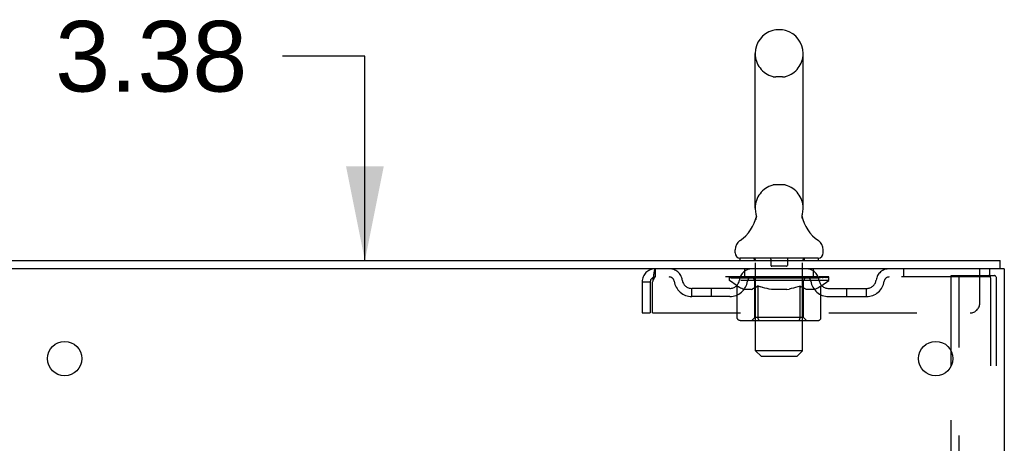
# Model space of a CAD drawing. Header units: inches. Extents: x 0 to 204, y 0 to 132.
# Tile 111 of 113: x 122.85 to 135.43, y 86.96 to 92.37. Entities that reach past the tile are written whole.
import ezdxf

# ---------------------------------------------------------------- set-up
doc = ezdxf.new("R2010")
doc.units = ezdxf.units.IN
doc.header["$LTSCALE"] = 11.243375
doc.header["$MEASUREMENT"] = 0
doc.linetypes.add('HIDDEN', pattern=[0.2, 0.1, -0.1])
doc.layers.get('0').update_dxf_attribs({"linetype": 'CONTINUOUS'})
doc.layers.add('DEFAULT_2', color=8, linetype='HIDDEN')
doc.layers.add('DIMENSIONS', color=7, linetype='CONTINUOUS')
doc.styles.get("Standard").update_dxf_attribs({"font": 'arial.ttf'})
doc.dimstyles.new('DIMSTYLE_1', dxfattribs={"dimtxt": 0.901875, "dimasz": 1.2025, "dimexe": 0.09, "dimexo": 0.07, "dimgap": 0.0375, "dimtad": 0, "dimtih": 1, "dimtoh": 1, "dimzin": 4, "dimdsep": 46, "dimtxsty": 'Standard', "dimblk": '_FILLED', "dimblk1": '_FILLED', "dimblk2": '_FILLED', "dimcen": 0.09, "dimadec": 3, "dimazin": 1, "dimtfac": 1, "dimtdec": 3, "dimtofl": 0, "dimtmove": 0, "dimatfit": 3, "dimldrblk": '_FILLED', "dimfxl": 0, "dimtolj": 1, "dimtzin": 4, "dimarcsym": 0})

# ---------------------------------------------------------------- blocks, each defined once
blk = doc.blocks.new('_FILLED')
at = {"color": 0, "linetype": 'ByBlock'}
blk.add_solid([(0, 0), (-1, 0.2), (-1, -0.2)], dxfattribs=at)
blk = doc.blocks.new('*D17')
at = {"layer": 'DIMENSIONS', "color": 2, "linetype": 'Continuous'}
for p, q in [((127.262, 91.9), (126.209, 91.9)), ((127.262, 89.29), (127.262, 91.9)), ((127.262, 85.915), (127.262, 83.51))]:
    blk.add_line(p, q, dxfattribs=at)
at = {"layer": 'DIMENSIONS', "color": 2, "linetype": 'Continuous', "xscale": 1.2025, "yscale": 1.2025, "zscale": 1.2025}
for p, rotation in [((127.262, 89.29), 270), ((127.262, 85.915), 90)]:
    blk.add_blockref('_FILLED', p, dxfattribs=dict(at, rotation=rotation))
at = {"layer": 'DIMENSIONS', "color": 2, "linetype": 'Continuous', "insert": (125.759, 92.351), "char_height": 0.9019, "width": 2.45082, "attachment_point": 3, "line_spacing_factor": 0.9}
blk.add_mtext('3.38', dxfattribs=at)

msp = doc.modelspace()

# ---------------------------------------------------------------- linework, layer by layer
at = {"color": 7, "linetype": 'Continuous'}
for p, q in [((132.596, 92.235), (132.509, 92.235)), ((132.246, 89.96), (132.246, 91.935)), ((132.858, 89.96), (132.858, 91.935)), ((132.253, 89.817), (132.251, 89.812)), ((132.847, 89.871), (132.848, 89.876)), ((132.847, 89.866), (132.847, 89.871)), ((132.847, 89.861), (132.847, 89.866)), ((132.847, 89.856), (132.847, 89.861)), ((132.847, 89.851), (132.847, 89.856)), ((132.847, 89.846), (132.847, 89.851)), ((132.848, 89.841), (132.847, 89.846)), ((132.848, 89.876), (132.849, 89.881)), ((132.848, 89.836), (132.848, 89.841)), ((132.849, 89.831), (132.848, 89.836)), ((132.849, 89.886), (132.85, 89.89)), ((132.85, 89.827), (132.849, 89.831)), ((132.851, 89.823), (132.85, 89.827)), ((131.99, 89.389), (131.99, 89.428)), ((133.115, 89.389), (133.115, 89.428)), ((132.052, 89.32), (132.052, 89.29)), ((133.052, 89.32), (132.052, 89.32)), ((133.052, 89.32), (133.052, 89.29)), ((135.375, 89.186), (135.375, 89.29)), ((135.371, 89.186), (135.337, 89.186))]:
    msp.add_line(p, q, dxfattribs=at)
at = {"color": 3, "linetype": 'Continuous'}
for p, q in [((111.674, 89.29), (135.375, 89.29)), ((135.337, 89.186), (111.674, 89.186)), ((135.427, 89.186), (135.371, 89.186)), ((135.427, 89.186), (135.427, 9.394)), ((134.748, 87.942), (134.748, 88.137))]:
    msp.add_line(p, q, dxfattribs=at)
at = {"color": 7, "linetype": 'Continuous'}
for points in [[(132.255, 89.89), (132.256, 89.886), (132.256, 89.881), (132.257, 89.876), (132.258, 89.871), (132.258, 89.866), (132.258, 89.861), (132.258, 89.856), (132.258, 89.851), (132.258, 89.846), (132.257, 89.841), (132.257, 89.836), (132.256, 89.832), (132.255, 89.827), (132.254, 89.822), (132.253, 89.817)], [(132.849, 89.881), (132.849, 89.886), (132.85, 89.89)]]:
    msp.add_lwpolyline(points, dxfattribs=at)
at = {"color": 3, "linetype": 'Continuous'}
for centre in [(123.427, 88.04), (134.552, 88.04)]:
    msp.add_circle(centre, 0.219, dxfattribs=at)
at = {"color": 7, "linetype": 'Continuous'}
for centre, radius, start, end in [((132.552, 91.935), 0.306, 105.6303, 180), ((132.509, 92.091), 0.144, 90, 105.6303), ((132.596, 92.091), 0.144, 74.3697, 90), ((132.552, 91.935), 0.306, 0, 74.3697), ((132.552, 89.96), 0.306, 180, 193.2053), ((132.552, 89.96), 0.306, 346.7947, 360), ((131.755, 89.976), 0.523, 304.6624, 347.2389), ((133.35, 89.976), 0.523, 192.7611, 235.3376), ((132.134, 89.428), 0.144, 124.6624, 180), ((132.971, 89.428), 0.144, 360, 55.3376), ((132.059, 89.389), 0.069, 180, 265), ((133.046, 89.389), 0.069, 275, 360)]:
    msp.add_arc(centre, radius, start, end, dxfattribs=at)
at = {"layer": 'DEFAULT_2', "color": 8, "linetype": 'HIDDEN'}
for p, q in [((132.596, 91.635), (132.509, 91.635)), ((132.596, 90.26), (132.509, 90.26)), ((132.232, 89.32), (132.232, 89.29)), ((132.252, 88.139), (132.252, 89.29)), ((132.447, 89.31), (132.447, 89.23)), ((132.657, 89.31), (132.657, 89.23)), ((132.852, 88.139), (132.852, 89.29)), ((132.872, 89.32), (132.872, 89.29)), ((130.969, 89.186), (130.969, 89.082)), ((132.115, 89.082), (132.115, 89.186)), ((132.647, 89.22), (132.457, 89.22)), ((132.99, 89.082), (132.99, 89.186)), ((134.14, 89.186), (134.14, 89.082)), ((135.115, 88.748), (135.115, 89.186)), ((135.24, 89.186), (135.24, 89.082)), ((135.24, 89.082), (130.969, 89.082)), ((131.919, 89.035), (131.919, 89.075)), ((131.919, 89.075), (132.226, 89.075)), ((133.186, 89.035), (131.919, 89.035)), ((132.016, 88.967), (131.919, 89.035)), ((131.92, 89.075), (131.92, 89.079)), ((132.041, 89.078), (131.92, 89.079)), ((131.929, 89.075), (131.929, 89.082)), ((131.938, 89.072), (131.938, 89.075)), ((131.938, 89.072), (133.167, 89.072)), ((131.946, 89.072), (131.946, 89.075)), ((131.947, 89.072), (131.947, 89.075)), ((131.957, 89.075), (131.957, 89.082)), ((131.974, 89.072), (131.974, 89.075)), ((131.976, 89.072), (131.976, 89.075)), ((132.004, 89.075), (132.004, 89.082)), ((132.019, 89.072), (132.019, 89.075)), ((132.021, 89.072), (132.021, 89.075)), ((132.041, 89.075), (132.041, 89.078)), ((132.067, 89.075), (132.067, 89.082)), ((132.069, 89.072), (132.069, 89.075)), ((132.069, 89.072), (132.069, 89.075)), ((132.072, 89.072), (132.072, 89.075)), ((132.08, 89.072), (132.08, 89.075)), ((132.08, 89.072), (132.08, 89.075)), ((132.083, 89.072), (132.083, 89.075)), ((132.086, 89.072), (132.086, 89.076)), ((132.091, 89.072), (132.091, 89.075)), ((132.105, 89.072), (132.105, 89.075)), ((132.123, 89.072), (132.123, 89.075)), ((132.124, 89.072), (132.124, 89.077)), ((132.144, 89.072), (132.144, 89.075)), ((132.144, 89.072), (132.144, 89.075)), ((132.145, 89.075), (132.145, 89.082)), ((132.155, 89.072), (132.155, 89.075)), ((132.159, 89.072), (132.159, 89.075)), ((132.169, 89.072), (132.169, 89.075)), ((132.18, 89.072), (132.18, 89.079)), ((132.195, 89.072), (132.195, 89.075)), ((132.198, 89.072), (132.198, 89.075)), ((132.226, 89.072), (132.226, 89.075)), ((132.293, 89.075), (132.231, 89.075)), ((132.236, 89.075), (132.236, 89.082)), ((132.24, 88.563), (132.24, 89.032)), ((132.243, 89.072), (132.243, 89.075)), ((132.247, 89.072), (132.247, 89.075)), ((132.253, 89.072), (132.253, 89.08)), ((132.257, 89.072), (132.257, 89.075)), ((132.268, 89.072), (132.268, 89.075)), ((132.293, 89.072), (132.293, 89.075)), ((132.367, 89.075), (132.308, 89.075)), ((132.329, 89.072), (132.329, 89.075)), ((132.336, 89.075), (132.336, 89.082)), ((132.34, 89.072), (132.34, 89.075)), ((132.342, 89.072), (132.342, 89.081)), ((132.345, 89.072), (132.345, 89.075)), ((132.352, 89.072), (132.352, 89.075)), ((132.367, 89.072), (132.367, 89.075)), ((132.448, 89.075), (132.393, 89.075)), ((132.407, 89.072), (132.407, 89.075)), ((132.438, 89.075), (132.552, 89.082)), ((132.443, 89.075), (132.443, 89.082)), ((132.443, 89.081), (132.443, 89.082)), ((132.443, 89.075), (132.443, 89.081)), ((132.443, 89.072), (132.443, 89.075)), ((132.447, 89.072), (132.447, 89.075)), ((132.448, 89.072), (132.448, 89.075)), ((132.448, 89.072), (132.448, 89.075)), ((132.532, 89.075), (132.483, 89.075)), ((132.489, 89.072), (132.489, 89.075)), ((132.532, 89.072), (132.532, 89.075)), ((132.55, 89.075), (132.55, 89.075)), ((132.55, 89.072), (132.55, 89.075)), ((132.55, 89.072), (132.55, 89.075)), ((132.552, 89.075), (132.552, 89.082)), ((132.552, 89.082), (132.667, 89.075)), ((132.555, 89.072), (132.555, 89.075)), ((132.555, 89.072), (132.555, 89.075)), ((132.555, 89.075), (132.555, 89.075)), ((132.573, 89.072), (132.573, 89.075)), ((132.573, 89.075), (132.622, 89.075)), ((132.616, 89.072), (132.616, 89.075)), ((132.657, 89.072), (132.657, 89.075)), ((132.657, 89.072), (132.657, 89.075)), ((132.657, 89.075), (132.712, 89.075)), ((132.658, 89.072), (132.658, 89.075)), ((132.662, 89.075), (132.662, 89.082)), ((132.662, 89.081), (132.662, 89.082)), ((132.662, 89.075), (132.662, 89.081)), ((132.662, 89.072), (132.662, 89.075)), ((132.698, 89.072), (132.698, 89.075)), ((132.738, 89.072), (132.738, 89.075)), ((132.738, 89.075), (132.797, 89.075)), ((132.753, 89.072), (132.753, 89.075)), ((132.76, 89.072), (132.76, 89.075)), ((132.763, 89.072), (132.763, 89.081)), ((132.765, 89.072), (132.765, 89.075)), ((132.769, 89.075), (132.769, 89.082)), ((132.776, 89.072), (132.776, 89.075)), ((132.812, 89.072), (132.812, 89.075)), ((132.812, 89.075), (132.874, 89.075)), ((132.837, 89.072), (132.837, 89.075)), ((132.847, 89.072), (132.847, 89.075)), ((132.852, 89.072), (132.852, 89.08)), ((132.858, 89.072), (132.858, 89.075)), ((132.862, 89.072), (132.862, 89.075)), ((132.865, 88.563), (132.865, 89.032)), ((132.869, 89.075), (132.869, 89.082)), ((132.879, 89.072), (132.879, 89.075)), ((132.879, 89.075), (133.081, 89.075)), ((132.907, 89.072), (132.907, 89.075)), ((132.91, 89.072), (132.91, 89.075)), ((132.925, 89.072), (132.925, 89.079)), ((132.936, 89.072), (132.936, 89.075)), ((132.946, 89.072), (132.946, 89.075)), ((132.95, 89.072), (132.95, 89.075)), ((132.96, 89.075), (132.96, 89.082)), ((132.961, 89.072), (132.961, 89.075)), ((132.961, 89.072), (132.961, 89.075)), ((132.981, 89.072), (132.981, 89.077)), ((132.982, 89.072), (132.982, 89.075)), ((133, 89.072), (133, 89.075)), ((133.014, 89.072), (133.014, 89.075)), ((133.019, 89.072), (133.019, 89.076)), ((133.022, 89.072), (133.022, 89.075)), ((133.025, 89.072), (133.025, 89.075)), ((133.025, 89.072), (133.025, 89.075)), ((133.033, 89.072), (133.033, 89.075)), ((133.035, 89.072), (133.035, 89.075)), ((133.036, 89.072), (133.036, 89.075)), ((133.038, 89.075), (133.038, 89.082)), ((133.084, 89.072), (133.084, 89.075)), ((133.086, 89.072), (133.086, 89.075)), ((133.086, 88.965), (133.186, 89.035)), ((133.101, 89.075), (133.101, 89.082)), ((133.129, 89.072), (133.129, 89.075)), ((133.131, 89.072), (133.131, 89.075)), ((133.148, 89.075), (133.148, 89.082)), ((133.158, 89.072), (133.158, 89.075)), ((133.159, 89.072), (133.159, 89.075)), ((133.167, 89.072), (133.167, 89.075)), ((133.176, 89.075), (133.176, 89.082)), ((133.186, 89.035), (133.186, 89.082)), ((134.748, 88.137), (134.748, 89.102)), ((134.748, 89.102), (135.229, 89.102)), ((134.852, 9.477), (134.852, 89.102)), ((135.229, 89.102), (135.302, 89.102)), ((135.25, 89.072), (135.25, 9.507)), ((135.323, 89.072), (135.323, 9.507)), ((130.802, 89.019), (130.802, 88.623)), ((130.802, 89.019), (130.906, 89.019)), ((130.906, 89.019), (130.906, 88.623)), ((130.936, 88.623), (130.936, 89.019)), ((131.438, 88.831), (131.438, 88.935)), ((131.921, 88.935), (131.438, 88.935)), ((131.688, 88.831), (131.688, 88.935)), ((132.016, 88.56), (132.016, 88.967)), ((132.016, 88.967), (132.031, 88.957)), ((132.046, 88.948), (132.031, 88.957)), ((132.06, 88.94), (132.046, 88.948)), ((132.075, 88.933), (132.06, 88.94)), ((132.089, 88.928), (132.075, 88.934)), ((132.103, 88.923), (132.089, 88.928)), ((132.197, 88.923), (132.103, 88.923)), ((132.197, 88.923), (132.211, 88.928)), ((132.226, 88.933), (132.211, 88.928)), ((132.24, 88.94), (132.225, 88.933)), ((132.254, 88.948), (132.24, 88.94)), ((132.269, 88.957), (132.254, 88.948)), ((132.284, 88.967), (132.269, 88.957)), ((132.284, 88.56), (132.284, 88.967)), ((132.284, 88.967), (132.313, 88.957)), ((132.342, 88.948), (132.313, 88.957)), ((132.37, 88.94), (132.341, 88.948)), ((132.398, 88.934), (132.369, 88.94)), ((132.426, 88.928), (132.398, 88.934)), ((132.453, 88.923), (132.426, 88.928)), ((132.651, 88.923), (132.453, 88.923)), ((132.651, 88.923), (132.679, 88.928)), ((132.707, 88.933), (132.679, 88.928)), ((132.734, 88.94), (132.706, 88.933)), ((132.762, 88.948), (132.734, 88.94)), ((132.79, 88.956), (132.762, 88.948)), ((132.819, 88.966), (132.79, 88.956)), ((132.819, 88.56), (132.819, 88.966)), ((132.819, 88.966), (132.833, 88.956)), ((132.847, 88.948), (132.833, 88.956)), ((132.861, 88.94), (132.847, 88.948)), ((132.874, 88.934), (132.86, 88.94)), ((132.888, 88.928), (132.874, 88.934)), ((132.901, 88.923), (132.888, 88.928)), ((133.005, 88.923), (132.901, 88.923)), ((133.005, 88.923), (133.018, 88.928)), ((133.032, 88.934), (133.018, 88.928)), ((133.045, 88.94), (133.032, 88.933)), ((133.059, 88.948), (133.045, 88.94)), ((133.073, 88.956), (133.059, 88.947)), ((133.086, 88.965), (133.072, 88.956)), ((133.086, 88.56), (133.086, 88.965)), ((133.184, 88.935), (133.667, 88.935)), ((133.417, 88.831), (133.417, 88.935)), ((133.667, 88.831), (133.667, 88.935)), ((131.921, 88.831), (131.438, 88.831)), ((133.184, 88.831), (133.667, 88.831)), ((130.802, 88.623), (130.906, 88.623)), ((130.936, 88.623), (134.99, 88.623)), ((133.044, 88.523), (132.059, 88.523)), ((132.24, 88.563), (132.2, 88.523)), ((132.865, 88.563), (132.24, 88.563)), ((132.797, 88.523), (132.8, 88.524)), ((132.805, 88.526), (132.808, 88.528)), ((132.808, 88.528), (132.81, 88.53)), ((132.865, 88.563), (132.905, 88.523)), ((132.321, 88.07), (132.252, 88.139)), ((132.852, 88.139), (132.252, 88.139)), ((132.321, 88.07), (132.783, 88.07)), ((132.783, 88.07), (132.852, 88.139)), ((134.748, 72.637), (134.748, 87.942))]:
    msp.add_line(p, q, dxfattribs=at)
for points in [[(130.969, 89.186), (130.967, 89.185), (130.965, 89.181), (130.962, 89.176), (130.96, 89.169), (130.958, 89.16), (130.955, 89.149), (130.953, 89.137), (130.951, 89.123), (130.948, 89.107), (130.946, 89.091), (130.944, 89.074), (130.941, 89.056), (130.939, 89.037), (130.936, 89.019)], [(130.969, 89.082), (130.967, 89.081), (130.965, 89.08), (130.962, 89.078), (130.96, 89.075), (130.958, 89.072), (130.955, 89.068), (130.953, 89.063), (130.951, 89.058), (130.948, 89.052), (130.946, 89.046), (130.944, 89.039), (130.941, 89.033), (130.939, 89.026), (130.936, 89.019)], [(135.244, 89.093), (135.239, 89.098), (135.234, 89.101), (135.229, 89.102)], [(135.244, 89.093), (135.247, 89.087), (135.249, 89.08), (135.25, 89.072)], [(135.317, 89.093), (135.313, 89.098), (135.308, 89.101), (135.302, 89.102)], [(135.317, 89.093), (135.321, 89.087), (135.323, 89.08), (135.323, 89.072)], [(132.059, 88.523), (132.054, 88.524), (132.049, 88.524), (132.044, 88.526), (132.039, 88.528), (132.034, 88.53), (132.03, 88.533), (132.026, 88.537), (132.023, 88.541), (132.02, 88.545), (132.018, 88.55), (132.017, 88.555), (132.016, 88.56)], [(132.305, 88.523), (132.302, 88.524), (132.3, 88.524), (132.297, 88.526), (132.295, 88.528), (132.293, 88.53), (132.291, 88.533), (132.289, 88.537), (132.287, 88.541), (132.286, 88.545), (132.285, 88.55), (132.284, 88.555), (132.284, 88.56)], [(132.8, 88.524), (132.803, 88.524), (132.805, 88.526)], [(132.81, 88.53), (132.812, 88.533), (132.814, 88.537), (132.816, 88.541), (132.817, 88.545)], [(132.812, 88.533), (132.814, 88.537), (132.816, 88.541)], [(132.817, 88.545), (132.818, 88.55), (132.819, 88.555), (132.819, 88.56)], [(132.818, 88.55), (132.819, 88.555), (132.819, 88.56)], [(133.044, 88.523), (133.049, 88.524), (133.054, 88.524), (133.059, 88.526), (133.064, 88.528), (133.068, 88.53), (133.073, 88.533), (133.077, 88.537), (133.08, 88.541), (133.083, 88.545), (133.085, 88.55), (133.086, 88.555), (133.086, 88.56)]]:
    msp.add_lwpolyline(points, dxfattribs=at)
for centre, radius, start, end in [((132.552, 91.935), 0.306, 180, 254.3697), ((132.552, 91.935), 0.306, 285.6303, 360), ((132.509, 91.779), 0.144, 254.3697, 270), ((132.596, 91.779), 0.144, 270, 285.6303), ((132.552, 89.96), 0.306, 105.6303, 180), ((132.509, 90.116), 0.144, 90, 105.6303), ((132.596, 90.116), 0.144, 74.3697, 90), ((132.552, 89.96), 0.306, 0, 74.3697), ((132.059, 89.389), 0.069, 265, 270), ((132.222, 89.29), 0.03, 0, 90), ((132.437, 89.31), 0.01, 0, 90), ((132.667, 89.31), 0.01, 90, 180), ((132.882, 89.29), 0.03, 90, 180), ((133.046, 89.389), 0.069, 270, 275), ((130.969, 89.019), 0.167, 90, 180), ((131.149, 89.019), 0.167, 8.0716, 90), ((132.21, 89.019), 0.167, 90, 171.9284), ((132.457, 89.23), 0.01, 180, 270), ((132.647, 89.23), 0.01, 270, 360), ((132.895, 89.019), 0.167, 8.0716, 90), ((133.956, 89.019), 0.167, 90, 171.9284), ((130.969, 89.019), 0.063, 90, 180), ((131.149, 89.019), 0.0625, 7.9863, 90), ((131.438, 89.06), 0.229, 187.9863, 270), ((131.438, 89.06), 0.125, 188.0716, 270), ((131.921, 89.06), 0.125, 270, 351.9284), ((131.921, 89.06), 0.229, 270, 352.0137), ((132.21, 89.019), 0.0625, 90, 172.0137), ((132.2, 89.032), 0.0398, 0, 90), ((132.905, 89.032), 0.0398, 90, 180), ((132.895, 89.019), 0.0625, 7.9863, 90), ((133.184, 89.06), 0.229, 187.9863, 270), ((133.184, 89.06), 0.125, 188.0716, 270), ((133.667, 89.06), 0.125, 270, 351.9284), ((133.667, 89.06), 0.229, 270, 352.0137), ((133.956, 89.019), 0.0625, 90, 172.0137), ((134.99, 88.748), 0.125, 270, 360)]:
    msp.add_arc(centre, radius, start, end, dxfattribs=at)
for centre, major_axis, ratio, start_param, end_param in [((132.552, 89.082), (0.633, 0.007), 0.05963, 9.249616, 9.431313), ((132.552, 89.082), (0.633, 0), 0.060556, -3.083241, -2.96706), ((132.552, 89.082), (0.633, 0.013), 0.05688, 2.791345, 2.965878), ((131.944, 89.07), (0.198, -0.002), 0.05963, 0.605815, 1.645666), ((131.875, 89.07), (0.198, 0.002), 0.05963, 0.25549, 1.295341), ((132.552, 89.082), (0.633, -0.007), 0.05963, -2.96643, -2.791898), ((131.875, 89.063), (0.198, 0.004), 0.05688, 1.20151, 1.294789), ((131.944, 89.063), (0.198, 0), 0.060556, 1.551758, 1.645036), ((131.899, 89.063), (0.198, 0.002), 0.05963, 1.170259, 1.376596), ((131.945, 89.065), (0.164, 0.002), 0.05963, 1.065228, 1.614276), ((131.925, 89.065), (0.164, 0.003), 0.05688, 0.890143, 1.43919), ((131.983, 89.065), (0.164, 0), 0.060556, 1.240391, 1.789438), ((132.552, 89.082), (0.633, 0.019), 0.052395, 2.616403, 2.790936), ((132.006, 89.07), (0.198, -0.004), 0.05688, 0.7809, 1.820751), ((131.871, 89.07), (0.198, 0.004), 0.05688, 0.080405, 1.120256), ((132.552, 89.082), (0.633, -0.013), 0.05688, -2.791345, -2.616812), ((131.871, 89.063), (0.198, 0.006), 0.052395, 1.026568, 1.119847), ((132.006, 89.063), (0.198, -0.002), 0.05963, 1.72692, 1.820198), ((131.924, 89.065), (0.164, 0.005), 0.052395, 0.715201, 1.264248), ((132.038, 89.065), (0.164, -0.002), 0.05963, 1.415553, 1.9646), ((132.552, 89.082), (0.633, 0.025), 0.046319, 2.441654, 2.616187), ((132.085, 89.07), (0.198, -0.006), 0.052395, 0.955842, 1.995693), ((132.552, 89.082), (0.633, -0.019), 0.052395, -2.616403, -2.44187), ((131.888, 89.07), (0.198, 0.006), 0.052395, -0.094537, 0.945314), ((131.888, 89.063), (0.198, 0.008), 0.046319, 0.851819, 0.945098), ((132.085, 89.063), (0.198, -0.004), 0.05688, 1.902006, 1.995284), ((131.943, 89.065), (0.164, 0.006), 0.046319, 0.540452, 1.089499), ((132.11, 89.065), (0.164, -0.003), 0.05688, 1.590638, 2.139686), ((131.899, 89.07), (0.198, 0), 0.060556, 0.430652, 0.777569), ((132.552, 89.082), (0.633, 0.029), 0.038841, 2.267123, 2.441656), ((132.179, 89.07), (0.198, -0.008), 0.046319, 1.130591, 2.170442), ((132.552, 89.082), (0.633, -0.025), 0.046319, -2.441654, -2.267121), ((131.925, 89.07), (0.198, 0.008), 0.046319, -0.269286, 0.770565), ((131.925, 89.063), (0.198, 0.009), 0.038841, 0.677289, 0.770567), ((132.179, 89.063), (0.198, -0.006), 0.052395, 2.076947, 2.170226), ((131.98, 89.065), (0.164, 0.008), 0.038841, 0.365921, 0.914969), ((132.194, 89.065), (0.164, -0.005), 0.052395, 1.76558, 2.314627), ((132.552, 89.082), (0.633, 0.033), 0.030195, 2.09281, 2.267343), ((132.284, 89.07), (0.198, -0.009), 0.038841, 1.305122, 2.344973), ((131.982, 89.07), (0.198, 0.009), 0.038841, -0.443817, 0.596034), ((132.552, 89.082), (0.633, -0.029), 0.038841, -2.267123, -2.092591), ((131.982, 89.063), (0.198, 0.01), 0.030195, 0.502975, 0.596254), ((132.284, 89.063), (0.198, -0.008), 0.046319, 2.251696, 2.344975), ((132.034, 89.065), (0.164, 0.009), 0.030195, 0.191608, 0.740655), ((132.29, 89.065), (0.164, -0.006), 0.046319, 1.940329, 2.489376), ((132.055, 89.07), (0.198, 0.01), 0.030195, -0.61813, 0.421721), ((132.552, 89.082), (0.633, 0.036), 0.020645, 1.918687, 2.09322), ((132.397, 89.07), (0.198, -0.01), 0.030195, 1.479435, 2.519286), ((132.552, 89.082), (0.633, -0.033), 0.030195, -2.09281, -1.918277), ((132.055, 89.063), (0.198, 0.011), 0.020645, 0.328852, 0.422131), ((132.397, 89.063), (0.198, -0.009), 0.038841, 2.426227, 2.519505), ((132.104, 89.065), (0.164, 0.009), 0.020645, 0.017485, 0.566532), ((132.393, 89.065), (0.164, -0.008), 0.038841, 2.11486, 2.663907), ((132.144, 89.07), (0.198, 0.011), 0.020645, -0.792253, 0.247598), ((132.552, 89.082), (0.633, 0.038), 0.010478, 1.744704, 1.919237), ((132.514, 89.07), (0.198, -0.011), 0.020645, 1.653558, 2.693409), ((132.552, 89.082), (0.633, -0.036), 0.020645, -1.918687, -1.744154), ((132.144, 89.063), (0.198, 0.012), 0.010478, 0.154869, 0.248148), ((132.514, 89.063), (0.198, -0.01), 0.030195, 2.60054, 2.693819), ((132.188, 89.065), (0.164, 0.01), 0.010478, 6.126688, 6.675735), ((132.501, 89.065), (0.164, -0.009), 0.030195, 2.289173, 2.83822), ((132.245, 89.07), (0.198, 0.012), 0.010478, -0.966236, -0.000846), ((132.633, 89.07), (0.198, -0.012), 0.010478, 1.827541, 2.867392), ((132.552, 89.082), (0.633, -0.038), 0.010478, -1.744704, -1.570171), ((132.633, 89.063), (0.198, -0.011), 0.020645, 2.774664, 2.867942), ((132.611, 89.065), (0.164, -0.009), 0.020645, 2.463296, 3.012344), ((132.472, 89.07), (0.198, 0.012), 0.010478, 0.274201, 1.314052), ((132.386, 89.065), (0.164, 0.01), 0.010478, -0.000483, 0.504314), ((132.355, 89.063), (0.198, 0.012), 0.010478, 0.099668, 0.192946), ((132.552, 89.082), (0.633, 0.038), 0.010478, -1.571421, -1.396888), ((132.75, 89.063), (0.198, -0.012), 0.010478, 2.948646, 3.041925), ((132.719, 89.065), (0.164, -0.01), 0.010478, 2.637279, 3.142076), ((132.591, 89.07), (0.198, 0.011), 0.020645, 0.448184, 1.488034), ((132.494, 89.065), (0.164, 0.009), 0.020645, 0.129249, 0.678296), ((132.472, 89.063), (0.198, 0.011), 0.020645, 0.273651, 0.366929), ((132.552, 89.082), (0.633, 0.036), 0.020645, -1.397439, -1.222906), ((132.552, 89.082), (0.633, -0.038), 0.010478, 1.222355, 1.396888), ((132.86, 89.07), (0.198, -0.012), 0.010478, -3.140747, -2.175357), ((132.708, 89.07), (0.198, 0.01), 0.030195, 0.622307, 1.662158), ((132.604, 89.065), (0.164, 0.009), 0.030195, 0.303372, 0.852419), ((132.917, 89.065), (0.164, -0.01), 0.010478, 2.749043, 3.29809), ((132.961, 89.07), (0.198, -0.011), 0.020645, 2.893995, 3.933846), ((132.591, 89.063), (0.198, 0.01), 0.030195, 0.447774, 0.541052), ((132.961, 89.063), (0.198, -0.012), 0.010478, 2.893445, 2.986723), ((132.552, 89.082), (0.633, 0.033), 0.030195, -1.223315, -1.048783), ((132.552, 89.082), (0.633, -0.036), 0.020645, 1.048373, 1.222906), ((132.821, 89.07), (0.198, 0.009), 0.038841, 0.79662, 1.836471), ((132.712, 89.065), (0.164, 0.008), 0.038841, 0.477686, 1.026733), ((133.001, 89.065), (0.164, -0.009), 0.020645, 2.57506, 3.124108), ((133.05, 89.07), (0.198, -0.01), 0.030195, 2.719872, 3.759723), ((132.926, 89.07), (0.198, 0.008), 0.046319, 0.971151, 2.011002), ((132.708, 89.063), (0.198, 0.009), 0.038841, 0.622087, 0.715366), ((133.05, 89.063), (0.198, -0.011), 0.020645, 2.719462, 2.812741), ((132.552, 89.082), (0.633, 0.029), 0.038841, -1.049002, -0.874469), ((132.552, 89.082), (0.633, -0.033), 0.030195, 0.87425, 1.048783), ((132.815, 89.065), (0.164, 0.006), 0.046319, 0.652216, 1.201263), ((133.02, 89.07), (0.198, 0.006), 0.052395, 1.1459, 2.185751), ((133.071, 89.065), (0.164, -0.009), 0.030195, 2.400937, 2.949985), ((133.123, 89.07), (0.198, -0.009), 0.038841, 2.545558, 3.585409), ((132.911, 89.065), (0.164, 0.005), 0.052395, 0.826965, 1.376012), ((132.821, 89.063), (0.198, 0.008), 0.046319, 0.796618, 0.889896), ((133.123, 89.063), (0.198, -0.01), 0.030195, 2.545339, 2.638617), ((133.099, 89.07), (0.198, 0.004), 0.05688, 1.320842, 2.360692), ((132.552, 89.082), (0.633, 0.025), 0.046319, -0.874471, -0.699939), ((132.552, 89.082), (0.633, -0.029), 0.038841, 0.699936, 0.874469), ((133.18, 89.07), (0.198, -0.008), 0.046319, 2.371028, 3.410879), ((133.125, 89.065), (0.164, -0.008), 0.038841, 2.226624, 2.775671), ((133.161, 89.07), (0.198, 0.002), 0.05963, 1.495927, 2.535778), ((132.995, 89.065), (0.164, 0.003), 0.05688, 1.001907, 1.550954), ((133.217, 89.07), (0.198, -0.006), 0.052395, 2.196279, 3.23613), ((132.926, 89.063), (0.198, 0.006), 0.052395, 0.971367, 1.064645), ((133.162, 89.065), (0.164, -0.006), 0.046319, 2.052093, 2.601141), ((133.18, 89.063), (0.198, -0.009), 0.038841, 2.371026, 2.464304), ((133.206, 89.07), (0.198, 0), 0.060556, 1.671089, 2.71094), ((133.234, 89.07), (0.198, -0.004), 0.05688, 2.021337, 3.061188), ((132.552, 89.082), (0.633, 0.019), 0.052395, -0.699723, -0.52519), ((132.552, 89.082), (0.633, -0.025), 0.046319, 0.525406, 0.699939), ((133.23, 89.07), (0.198, -0.002), 0.05963, 1.846251, 2.886102), ((133.067, 89.065), (0.164, 0.002), 0.05963, 1.176993, 1.72604), ((133.181, 89.065), (0.164, -0.005), 0.052395, 1.877344, 2.426392), ((133.122, 89.065), (0.164, 0), 0.060556, 1.352155, 1.901202), ((133.18, 89.065), (0.164, -0.003), 0.05688, 1.702402, 2.25145), ((133.16, 89.065), (0.164, -0.002), 0.05963, 1.527317, 2.076364), ((133.02, 89.063), (0.198, 0.004), 0.05688, 1.146309, 1.239587), ((133.217, 89.063), (0.198, -0.008), 0.046319, 2.196495, 2.289773), ((132.552, 89.082), (0.633, 0.013), 0.05688, -0.524781, -0.350248), ((132.552, 89.082), (0.633, -0.019), 0.052395, 0.350657, 0.52519), ((133.099, 89.063), (0.198, 0.002), 0.05963, 1.321394, 1.414673), ((133.234, 89.063), (0.198, -0.006), 0.052395, 2.021746, 2.115024), ((132.552, 89.082), (0.633, 0.007), 0.05963, -0.349695, -0.175162), ((132.552, 89.082), (0.633, -0.013), 0.05688, 0.175715, 0.350248), ((133.161, 89.063), (0.198, 0), 0.060556, 1.496556, 1.589835), ((133.23, 89.063), (0.198, -0.004), 0.05688, 1.846804, 1.940083), ((133.206, 89.063), (0.198, -0.002), 0.05963, 1.671719, 1.764997), ((132.552, 89.082), (0.633, 0), 0.060556, -0.174533, 0), ((132.552, 89.082), (0.633, -0.007), 0.05963, 0.000629, 0.175162)]:
    msp.add_ellipse(centre, major_axis=major_axis, ratio=ratio, start_param=start_param, end_param=end_param, dxfattribs=at)

# ---------------------------------------------------------------- dimensions: what is measured, and where the dimension line sits
at = {"layer": 'DIMENSIONS', "color": 2, "linetype": 'Continuous'}
dim = msp.add_linear_dim(base=(127.261633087, 85.914587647), p1=(135.315498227, 89.289587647), p2=(133.177498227, 85.914587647), angle=270, dimstyle='DIMSTYLE_1', dxfattribs=at)
dim.commit()
dim.dimension.update_dxf_attribs({"geometry": '*D17', "text_midpoint": (124.530253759, 91.894600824), "dimtype": 160})

doc.saveas('drawing.dxf')
